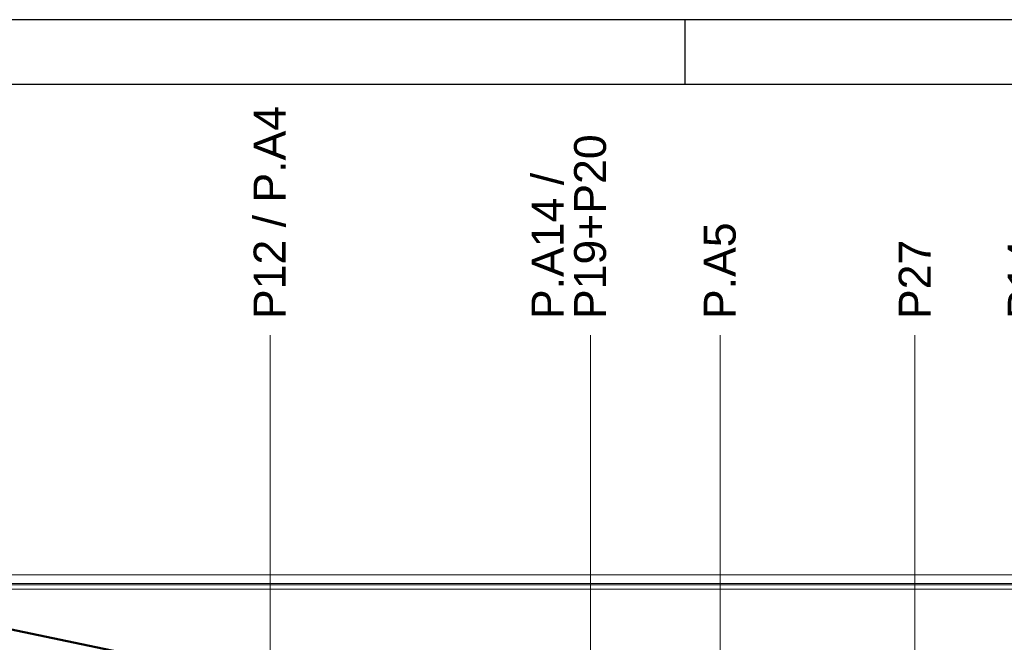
# Model space of a CAD drawing. Header units: millimetres. Extents: x 10 to 1250, y -62 to 528.
# Tile 48 of 256: x 60 to 75, y 54 to 63. Entities that reach past the tile are written whole.
import ezdxf

# ---------------------------------------------------------------- set-up
doc = ezdxf.new("R2010")
doc.units = ezdxf.units.MM
doc.header["$LTSCALE"] = 0.05
for name, color, linetype, lineweight in [('A-WALL', 7, 'Continuous', 25), ('C-PROP-LINE', 91, 'Continuous', 25), ('LC-Eixos', 160, 'Continuous', 5), ('LC-Textos', 3, 'Continuous', 20)]:
    doc.layers.add(name, color=color, linetype=linetype, lineweight=lineweight)
doc.layers.add('FOLHA_PADRÃO', color=7, linetype='Continuous')
doc.styles.add('Arial', font='arial.ttf')

# ---------------------------------------------------------------- blocks, each defined once
blk = doc.blocks.new('A1EST. 1500')
at = {"layer": 'FOLHA_PADRÃO', "color": 1, "linetype": 'Continuous'}
for p, q in [((150.008, 59.4), (0, 59.4)), ((59.5, 59.4), (59.5, 58.4))]:
    blk.add_line(p, q, dxfattribs=at)
at = {"layer": 'FOLHA_PADRÃO', "color": 6, "linetype": 'Continuous'}
blk.add_lwpolyline([(149, 58.4), (149, 1), (1, 1), (1, 58.4), (149, 58.4)], dxfattribs=at)
blk = doc.blocks.new('001')
at = {"layer": 'A-WALL', "color": 254, "lineweight": 50}
blk.add_line((18.3965, 7.3564), (-13.7058, 14.0197), dxfattribs=at)
at = {"layer": 'C-PROP-LINE', "color": 254}
blk.add_line((18.3965, 7.3564), (-13.7058, 14.0197), dxfattribs=at)

msp = doc.modelspace()

# ---------------------------------------------------------------- linework, layer by layer
at = {"color": 12, "ltscale": 0.05}
msp.add_lwpolyline([(15.3039, 54.9898), (22.9229, 54.8338), (23.1787, 46.2166), (35.8031, 46.349), (35.8038, 57.1232), (43.3297, 56.8524), (45.9634, 56.6271), (63.3939, 53.0092), (79.7234, 49.6198), (93.3669, 46.7879), (110.3935, 43.2613), (129.2288, 39.9755), (123.7854, 22.8227), (95.1013, 26.4892), (95.1262, 26.6876), (84.3797, 28.0388), (63.5831, 28.1077), (47.4757, 28.1064), (23.1787, 27.8194), (15.8865, 27.9118), (15.3039, 54.9898)], dxfattribs=at)
at = {"layer": 'LC-Eixos'}
for p, q in [((63.3939, 57.649), (63.3939, 58.399)), ((68.3559, 57.649), (68.3559, 58.399)), ((70.3639, 57.649), (70.3639, 58.399)), ((73.3759, 57.649), (73.3759, 58.399)), ((63.3939, 57.649), (63.3939, 23.0158)), ((68.3559, 57.649), (68.3559, 23.0158)), ((70.3639, 57.649), (70.3639, 23.0158)), ((73.3759, 57.649), (73.3759, 23.0158)), ((11.8229, 54.6898), (135.0142, 54.6898)), ((11.8229, 54.5554), (135.0142, 54.5554)), ((11.8229, 54.5338), (135.0142, 54.5338)), ((11.8229, 54.466), (135.0142, 54.466))]:
    msp.add_line(p, q, dxfattribs=at)

# ---------------------------------------------------------------- block references
msp.add_blockref('A1EST. 1500', (10.3174, 3.8801))
at = {"xscale": 2, "yscale": 2, "zscale": 2}
msp.add_blockref('001', (73.3751, 28.5877), dxfattribs=at)

# ---------------------------------------------------------------- texts
at = {"layer": 'LC-Textos', "linetype": 'Continuous', "char_height": 0.4942, "attachment_point": 7, "rotation": 90, "line_spacing_factor": 0.798, "style": 'Arial'}
for s, insert, width in [('P12 / P.A4', (63.641, 58.6461), 6.618074), ('P.A14 / P19+P20', (68.603, 58.6461), 3.036653), ('P.A5', (70.611, 58.6461), 3.001149), ('P27', (73.623, 58.6461), 2.463105), ('P14', (75.311, 58.6461), 2.463105)]:
    msp.add_mtext(s, dxfattribs=dict(at, insert=insert, width=width))

doc.saveas('drawing.dxf')
